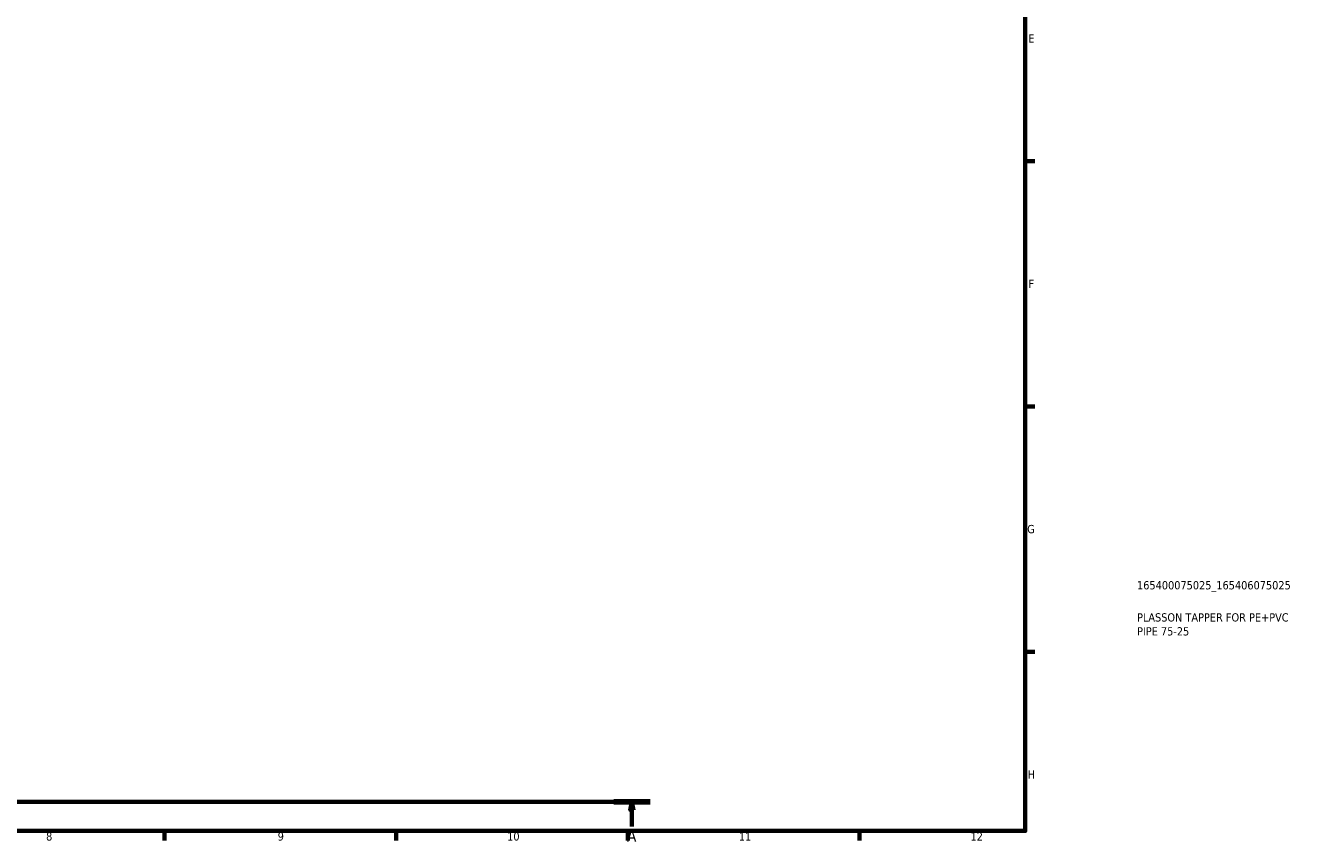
# Model space of a CAD drawing. Header units: millimetres. Extents: x 0 to 904, y -16 to 1297.
# Tile 3 of 5: x 519 to 904, y 17 to 264. Entities that reach past the tile are written whole.
import ezdxf

# ---------------------------------------------------------------- set-up
doc = ezdxf.new("R2010")
doc.units = ezdxf.units.MM
doc.linetypes.add('CHAIN', pattern=[0.7087, 0.4724, -0.0591, 0.1181, -0.0591])
for name, color, linetype, lineweight in [('Border (ISO)', 7, 'Continuous', 70), ('Section Line (ISO)', 7, 'CHAIN', 70), ('Title (ISO)', 7, 'Continuous', 50)]:
    doc.layers.add(name, color=color, linetype=linetype, lineweight=lineweight)
doc.styles.add('Label Text (ISO)', font='tahoma.ttf')
doc.styles.add('Note Text (ISO)', font='tahoma.ttf')

# ---------------------------------------------------------------- blocks, each defined once
blk = doc.blocks.new('Borders Default Border')
at = {"layer": 'Border (ISO)'}
for p, q in [((821, 222.75), (823.9, 222.75)), ((821, 148.5), (823.9, 148.5)), ((821, 74.25), (823.9, 74.25)), ((560.67, 20), (560.67, 17.1)), ((630.75, 20), (630.75, 17.1)), ((700.83, 20), (700.83, 17.1)), ((770.92, 20), (770.92, 17.1))]:
    blk.add_line(p, q, dxfattribs=at)
at = {"layer": 'Border (ISO)', "flags": 128}
blk.add_lwpolyline([(20, 20), (20, 574), (821, 574), (821, 20), (20, 20)], dxfattribs=at)
at = {"layer": 'Border (ISO)', "color": 232, "true_color": 0xca0064, "char_height": 2.5, "attachment_point": 7, "style": 'Note Text (ISO)'}
for s, insert in [('E', (821.94, 258.63)), ('F', (822, 184.38)), ('G', (821.61, 110.08)), ('H', (821.74, 35.88)), ('8', (524.81, 17.04)), ('9', (594.88, 17.05)), ('10', (664.29, 17.05)), ('11', (734.37, 17.1)), ('12', (804.46, 17.1))]:
    blk.add_mtext(s, dxfattribs=dict(at, insert=insert))
blk = doc.blocks.new('Title Blocks ISO')
at = {"layer": 'Title (ISO)', "color": 232, "true_color": 0xca0064, "style": 'Note Text (ISO)'}
for tag, p in [('PART_NUMBER_001', (33.84, 73.13)), ('DESCRIPTION_001', (33.84, 63.4)), ('DESCRIPTION_002', (33.84, 59.18))]:
    blk.add_attdef(tag, p, '', height=2.5, dxfattribs=at)
blk = doc.blocks.new('2dTransSection0')
at = {"layer": 'Section Line (ISO)', "linetype": 'CHAIN'}
blk.add_line((114.27, 28.8), (707.55, 28.8), dxfattribs=at)
at = {"layer": 'Section Line (ISO)', "linetype": 'Continuous', "lineweight": 140}
blk.add_line((696.52, 28.8), (707.55, 28.8), dxfattribs=at)
at = {"layer": 'Section Line (ISO)', "linetype": 'Continuous'}
for p, q in [((702.03, 28.8), (701.53, 26.3)), ((702.03, 26.3), (702.03, 28.8)), ((702.53, 26.3), (702.03, 28.8)), ((701.53, 26.3), (702.53, 26.3)), ((702.03, 21.35), (702.03, 26.3))]:
    blk.add_line(p, q, dxfattribs=at)
at = {"layer": 'Section Line (ISO)', "linetype": 'Continuous', "flags": 128}
blk.add_lwpolyline([(702.53, 26.3), (702.03, 28.8), (701.53, 26.3), (702.53, 26.3)], dxfattribs=at)
at = {"layer": 'Section Line (ISO)'}
blk.add_solid([(702.53, 26.3), (702.03, 28.8), (701.53, 26.3), (702.53, 26.3)], dxfattribs=at)
at = {"layer": 'Section Line (ISO)', "insert": (700.55, 16.8), "char_height": 3.5, "attachment_point": 7, "style": 'Label Text (ISO)'}
blk.add_mtext('A', dxfattribs=at)

msp = doc.modelspace()

# ---------------------------------------------------------------- block references
msp.add_blockref('Borders Default Border', (0, 0))
msp.add_blockref('Title Blocks ISO', (821, 20)).add_auto_attribs({'PART_NUMBER_001': '165400075025_165406075025', 'DESCRIPTION_001': 'PLASSON TAPPER FOR PE+PVC', 'DESCRIPTION_002': 'PIPE 75-25'})
at = {"layer": 'Section Line (ISO)'}
msp.add_blockref('2dTransSection0', (0, 0), dxfattribs=at)

doc.saveas('drawing.dxf')
